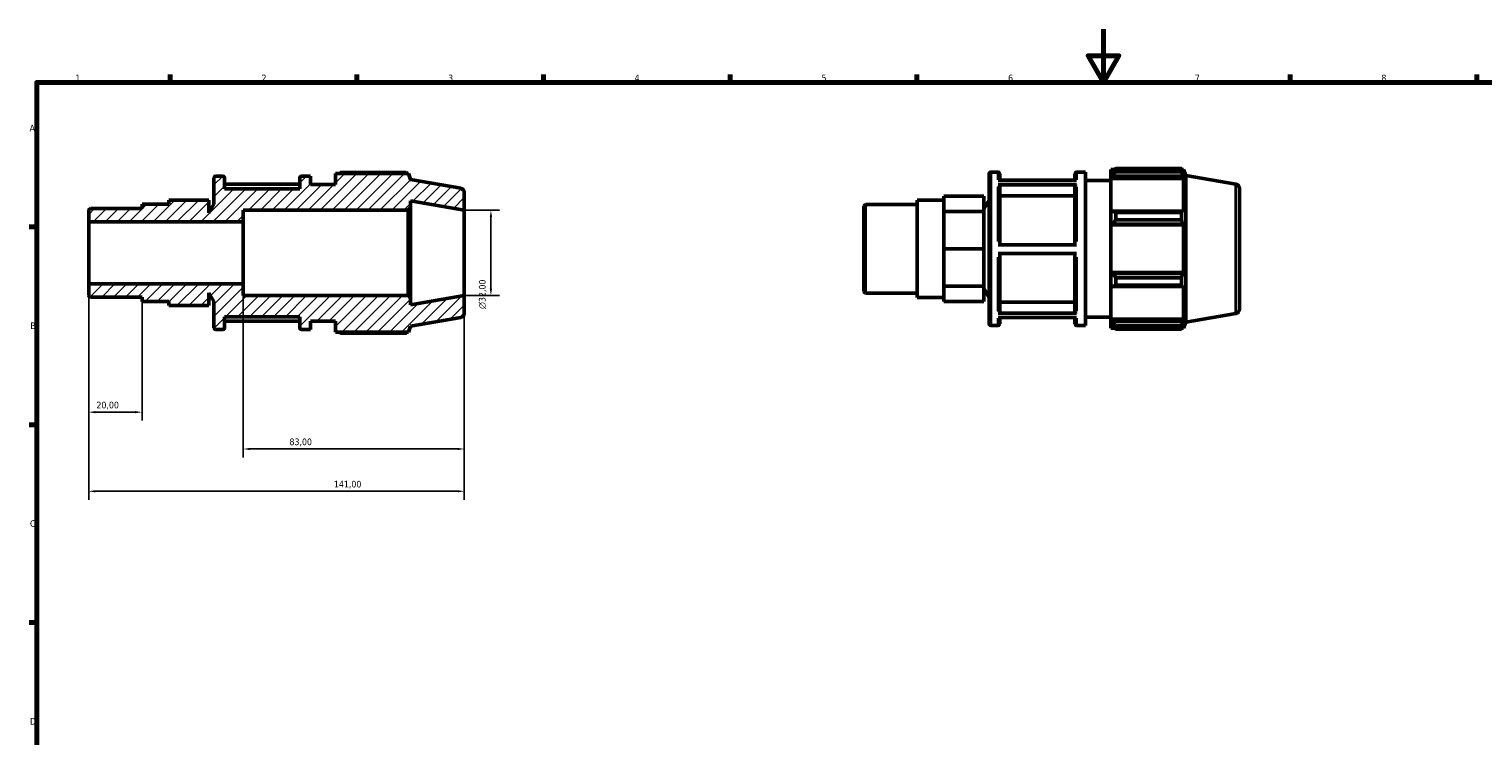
# Model space of a CAD drawing. Header units: millimetres. Extents: x 0 to 931, y 0 to 638.
# Tile 3 of 5: x 17 to 563, y 329 to 594. Entities that reach past the tile are written whole.
import ezdxf

# ---------------------------------------------------------------- set-up
doc = ezdxf.new("R2010")
doc.units = ezdxf.units.MM
for name, color, linetype, lineweight in [('Border (ISO)', 7, 'Continuous', 70), ('Dimension (ISO)', 7, 'Continuous', 25), ('Hatch (ISO)', 7, 'Continuous', 18), ('Visible (ISO)', 7, 'Continuous', 50), ('Visible Narrow (ISO)', 7, 'Continuous', 35)]:
    doc.layers.add(name, color=color, linetype=linetype, lineweight=lineweight)
doc.styles.add('Note Text (ISO)', font='tahoma.ttf')
doc.dimstyles.new('Default (ISO)', dxfattribs={"dimtxt": 2.5, "dimasz": 2.5, "dimexe": 3.175, "dimexo": 0, "dimgap": 0.762, "dimtad": 1, "dimrnd": 1e-08, "dimzin": 0, "dimtxsty": 'Note Text (ISO)', "dimcen": 0.09, "dimdle": 10, "dimclrd": 256, "dimclre": 256, "dimclrt": 232, "dimazin": 0, "dimtfac": 1.40208, "dimtmove": 0, "dimatfit": 3, "dimfxl": 1, "dimtolj": 1, "dimtzin": 0, "dimlwd": -1, "dimlwe": -1, "dimarcsym": 0})

# ---------------------------------------------------------------- blocks, each defined once
blk = doc.blocks.new('Borders Default Border')
at = {"layer": 'Border (ISO)'}
for p, q in [((70.08, 574), (70.08, 576.9)), ((140.17, 574), (140.17, 576.9)), ((210.25, 574), (210.25, 576.9)), ((280.33, 574), (280.33, 576.9)), ((350.42, 574), (350.42, 576.9)), ((490.58, 574), (490.58, 576.9)), ((560.67, 574), (560.67, 576.9)), ((20, 519.75), (17.1, 519.75)), ((20, 445.5), (17.1, 445.5)), ((20, 371.25), (17.1, 371.25))]:
    blk.add_line(p, q, dxfattribs=at)
at = {"layer": 'Border (ISO)', "flags": 128}
for points in [[(420.5, 594), (420.5, 574), (414.73, 584), (426.27, 584), (420.5, 574)], [(20, 20), (20, 574), (821, 574), (821, 20), (20, 20)]]:
    blk.add_lwpolyline(points, dxfattribs=at)
at = {"layer": 'Border (ISO)', "color": 232, "true_color": 0xca0064, "char_height": 2.5, "attachment_point": 7, "style": 'Note Text (ISO)'}
for s, insert in [('1', (34.48, 574.4)), ('2', (104.37, 574.4)), ('3', (174.43, 574.35)), ('4', (244.42, 574.4)), ('5', (314.64, 574.35)), ('6', (384.66, 574.35)), ('7', (454.77, 574.4)), ('8', (524.81, 574.34)), ('A', (17.29, 555.62)), ('B', (17.59, 481.37)), ('C', (17.43, 407.08)), ('D', (17.43, 332.88))]:
    blk.add_mtext(s, dxfattribs=dict(at, insert=insert))
blk = doc.blocks.new('*D7')
at = {"layer": 'Defpoints', "color": 0, "transparency": 16777216}
for p in [(180.5, 526), (180.5, 494), (190.5, 494)]:
    blk.add_point(p, dxfattribs=at)
at = {"layer": 'Dimension (ISO)', "transparency": 16777216}
for p, q in [((180.5, 526), (193.68, 526)), ((190.5, 523.5), (190.5, 496.5)), ((180.5, 494), (193.68, 494))]:
    blk.add_line(p, q, dxfattribs=at)
for points in [[(190.08, 523.5), (190.92, 523.5), (190.5, 526)], [(190.08, 496.5), (190.92, 496.5), (190.5, 494)]]:
    blk.add_solid(points, dxfattribs=at)
at = {"layer": 'Dimension (ISO)', "color": 232, "true_color": 0xca0064, "transparency": 16777216, "insert": (185.98, 488.94), "char_height": 2.5, "attachment_point": 1, "rotation": 90, "style": 'Note Text (ISO)'}
blk.add_mtext('\\A1;\\fAIGDT|b0|i0;\\H2.5000;\\ln\\fTahoma|b0|i0;\\H2.5000;32,00', dxfattribs=at)
blk = doc.blocks.new('*D8')
at = {"layer": 'Defpoints', "color": 0, "transparency": 16777216}
for p in [(97.5, 498.36), (180.5, 494), (97.5, 436.37)]:
    blk.add_point(p, dxfattribs=at)
at = {"layer": 'Dimension (ISO)', "transparency": 16777216}
for p, q in [((97.5, 498.36), (97.5, 433.19)), ((180.5, 494), (180.5, 433.19)), ((178, 436.37), (100, 436.37))]:
    blk.add_line(p, q, dxfattribs=at)
for points in [[(100, 436.78), (100, 435.95), (97.5, 436.37)], [(178, 436.78), (178, 435.95), (180.5, 436.37)]]:
    blk.add_solid(points, dxfattribs=at)
at = {"layer": 'Dimension (ISO)', "color": 232, "true_color": 0xca0064, "transparency": 16777216, "insert": (114.86, 440.31), "char_height": 2.5, "attachment_point": 1, "style": 'Note Text (ISO)'}
blk.add_mtext('\\A1;83,00', dxfattribs=at)
blk = doc.blocks.new('*D9')
at = {"layer": 'Defpoints', "color": 0, "transparency": 16777216}
for p in [(39.5, 498.36), (59.5, 491.71), (39.5, 450.2)]:
    blk.add_point(p, dxfattribs=at)
at = {"layer": 'Dimension (ISO)', "transparency": 16777216}
for p, q in [((39.5, 498.36), (39.5, 447.02)), ((59.5, 491.71), (59.5, 447.02)), ((57, 450.2), (42, 450.2))]:
    blk.add_line(p, q, dxfattribs=at)
for points in [[(42, 450.61), (42, 449.78), (39.5, 450.2)], [(57, 450.61), (57, 449.78), (59.5, 450.2)]]:
    blk.add_solid(points, dxfattribs=at)
at = {"layer": 'Dimension (ISO)', "color": 232, "true_color": 0xca0064, "transparency": 16777216, "insert": (42.39, 454.13), "char_height": 2.5, "attachment_point": 1, "style": 'Note Text (ISO)'}
blk.add_mtext('\\A1;20,00', dxfattribs=at)
blk = doc.blocks.new('*D10')
at = {"layer": 'Defpoints', "color": 0, "transparency": 16777216}
for p in [(39.5, 498.36), (180.5, 494), (180.5, 420.5)]:
    blk.add_point(p, dxfattribs=at)
at = {"layer": 'Dimension (ISO)', "transparency": 16777216}
for p, q in [((39.5, 498.36), (39.5, 417.32)), ((180.5, 494), (180.5, 417.32)), ((42, 420.5), (178, 420.5))]:
    blk.add_line(p, q, dxfattribs=at)
for points in [[(42, 420.92), (42, 420.08), (39.5, 420.5)], [(178, 420.92), (178, 420.08), (180.5, 420.5)]]:
    blk.add_solid(points, dxfattribs=at)
at = {"layer": 'Dimension (ISO)', "color": 232, "true_color": 0xca0064, "transparency": 16777216, "insert": (131.55, 424.43), "char_height": 2.5, "attachment_point": 1, "style": 'Note Text (ISO)'}
blk.add_mtext('\\A1;141,00', dxfattribs=at)

msp = doc.modelspace()

# ---------------------------------------------------------------- hatches: boundary and pattern name
at = {"layer": 'Hatch (ISO)'}
h = msp.add_hatch(dxfattribs=at)
h.set_pattern_fill('ANSI31', color=256, scale=25.4, style=0)
h.set_pattern_definition([(45, (0, 0), (-2.245064, 2.245064), [])])
edge = h.paths.add_edge_path()
edge.add_ellipse((178.9, 487.343), major_axis=(0.278, -1.576), ratio=1, start_angle=0, end_angle=80)
edge.add_line((180.5, 487.343), (180.5, 494))
edge.add_line((180.5, 494), (160.357, 490.448))
edge.add_line((160.357, 490.448), (160.357, 493.04))
edge.add_line((160.357, 493.04), (159.397, 494))
edge.add_line((159.397, 494), (97.5, 494))
edge.add_line((97.5, 494), (97.5, 498.363))
edge.add_line((97.5, 498.363), (39.5, 498.363))
edge.add_line((39.5, 498.363), (39.5, 494.015))
edge.add_ellipse((40.14, 494.015), major_axis=(-0.64, 0), ratio=1, start_angle=0, end_angle=90)
edge.add_line((40.14, 493.375), (59.5, 493.375))
edge.add_line((59.5, 493.375), (59.5, 491.713))
edge.add_line((59.5, 491.713), (69.532, 491.713))
edge.add_line((69.532, 491.713), (69.532, 490.206))
edge.add_line((69.532, 490.206), (84.58, 490.206))
edge.add_line((84.58, 490.206), (84.58, 495.038))
edge.add_line((84.58, 495.038), (86.5, 491.713))
edge.add_line((86.5, 491.713), (86.5, 481.84))
edge.add_ellipse((87.14, 481.84), major_axis=(-0.64, 0), ratio=1, start_angle=0, end_angle=90)
edge.add_line((87.14, 481.2), (89.889, 481.2))
edge.add_ellipse((89.889, 481.84), major_axis=(0, -0.64), ratio=1, start_angle=0, end_angle=90)
edge.add_line((90.529, 481.84), (90.529, 486))
edge.add_line((90.529, 486), (118.729, 486))
edge.add_line((118.729, 486), (118.729, 481.84))
edge.add_ellipse((119.369, 481.84), major_axis=(-0.64, 0), ratio=1, start_angle=0, end_angle=90)
edge.add_line((119.369, 481.2), (122.757, 481.2))
edge.add_line((122.757, 481.2), (122.757, 484.4))
edge.add_line((122.757, 484.4), (132.157, 484.4))
edge.add_line((132.157, 484.4), (132.157, 480.24))
edge.add_line((132.157, 480.24), (159.553, 480.24))
edge.add_line((159.553, 480.24), (160.357, 482.448))
edge.add_line((160.357, 482.448), (179.178, 485.767))
edge = h.paths.add_edge_path()
edge.add_ellipse((178.9, 532.657), major_axis=(1.6, 0), ratio=1, start_angle=0, end_angle=80)
edge.add_line((179.178, 534.233), (160.357, 537.552))
edge.add_line((160.357, 537.552), (159.553, 539.76))
edge.add_line((159.553, 539.76), (132.157, 539.76))
edge.add_line((132.157, 539.76), (132.157, 535.6))
edge.add_line((132.157, 535.6), (122.757, 535.6))
edge.add_line((122.757, 535.6), (122.757, 538.8))
edge.add_line((122.757, 538.8), (119.369, 538.8))
edge.add_ellipse((119.369, 538.16), major_axis=(0, 0.64), ratio=1, start_angle=0, end_angle=90)
edge.add_line((118.729, 538.16), (118.729, 534))
edge.add_line((118.729, 534), (90.529, 534))
edge.add_line((90.529, 534), (90.529, 538.16))
edge.add_ellipse((89.889, 538.16), major_axis=(0.64, 0), ratio=1, start_angle=0, end_angle=90)
edge.add_line((89.889, 538.8), (87.14, 538.8))
edge.add_ellipse((87.14, 538.16), major_axis=(0, 0.64), ratio=1, start_angle=0, end_angle=90)
edge.add_line((86.5, 538.16), (86.5, 528.287))
edge.add_line((86.5, 528.287), (84.58, 524.962))
edge.add_line((84.58, 524.962), (84.58, 529.794))
edge.add_line((84.58, 529.794), (69.532, 529.794))
edge.add_line((69.532, 529.794), (69.532, 528.287))
edge.add_line((69.532, 528.287), (59.5, 528.287))
edge.add_line((59.5, 528.287), (59.5, 526.625))
edge.add_line((59.5, 526.625), (40.14, 526.625))
edge.add_ellipse((40.14, 525.985), major_axis=(0, 0.64), ratio=1, start_angle=0, end_angle=90)
edge.add_line((39.5, 525.985), (39.5, 521.637))
edge.add_line((39.5, 521.637), (97.5, 521.637))
edge.add_line((97.5, 521.637), (97.5, 526))
edge.add_line((97.5, 526), (159.397, 526))
edge.add_line((159.397, 526), (160.357, 526.96))
edge.add_line((160.357, 526.96), (160.357, 529.552))
edge.add_line((160.357, 529.552), (180.5, 526))
edge.add_line((180.5, 526), (180.5, 532.657))

# ---------------------------------------------------------------- linework, layer by layer
at = {"layer": 'Visible (ISO)'}
for p, q in [((423.188, 541.28), (423.188, 540.208)), ((423.188, 541.28), (424.551, 541.28)), ((423.828, 540.818), (423.188, 540.208)), ((425.108, 541.629), (425.108, 540.472)), ((425.108, 541.629), (449.769, 541.629)), ((449.769, 540.472), (425.108, 540.472)), ((449.769, 540.472), (449.769, 541.629)), ((449.972, 541.28), (450.585, 541.28)), ((450.585, 539.902), (450.235, 540.818)), ((451.388, 539.072), (450.585, 541.28)), ((450.585, 539.902), (450.585, 541.28)), ((86.5, 538.16), (86.5, 528.287)), ((89.889, 538.8), (87.14, 538.8)), ((90.529, 534), (90.529, 538.16)), ((118.729, 535.771), (90.529, 535.771)), ((118.729, 538.16), (118.729, 534)), ((122.757, 538.8), (119.369, 538.8)), ((122.757, 535.6), (122.757, 538.8)), ((132.157, 535.6), (122.757, 535.6)), ((159.553, 539.76), (132.157, 539.76)), ((132.157, 539.76), (132.157, 535.6)), ((158.738, 540.11), (134.077, 540.11)), ((160.357, 537.552), (159.553, 539.76)), ((179.178, 534.233), (160.357, 537.552)), ((377.531, 483.36), (377.531, 539.68)), ((378.171, 540.32), (380.92, 540.32)), ((380.92, 537.154), (410.4, 537.154)), ((410.4, 535.54), (380.92, 535.54)), ((381.56, 539.68), (381.56, 537.154)), ((409.76, 537.291), (381.56, 537.291)), ((381.56, 534.985), (381.56, 512.969)), ((409.76, 537.154), (409.76, 539.68)), ((409.76, 512.969), (409.76, 534.985)), ((410.4, 540.32), (413.788, 540.32)), ((413.788, 482.72), (413.788, 540.32)), ((413.788, 537.12), (423.188, 537.12)), ((423.188, 538.201), (423.188, 540.208)), ((423.188, 538.201), (423.828, 538.769)), ((423.188, 537.917), (423.188, 538.201)), ((423.188, 537.917), (423.188, 525.409)), ((423.188, 537.917), (450.585, 537.917)), ((423.828, 538.769), (450.235, 538.769)), ((450.235, 538.769), (450.585, 537.917)), ((450.585, 525.261), (450.585, 537.917)), ((451.388, 483.968), (451.388, 539.072)), ((470.209, 535.753), (451.388, 539.072)), ((84.58, 529.794), (69.532, 529.794)), ((69.532, 529.794), (69.532, 528.287)), ((84.58, 524.962), (84.58, 529.794)), ((118.729, 534), (90.529, 534)), ((160.357, 526.96), (160.357, 529.552)), ((160.357, 529.552), (180.5, 526)), ((180.5, 526), (180.5, 532.657)), ((350.531, 493.233), (350.531, 529.807)), ((350.531, 529.807), (360.563, 529.807)), ((360.563, 528.415), (360.563, 531.313)), ((375.612, 531.313), (360.563, 531.313)), ((375.612, 525.516), (375.612, 531.313)), ((375.612, 526.482), (377.531, 529.807)), ((409.76, 531.374), (381.56, 531.374)), ((471.531, 534.177), (471.531, 488.862)), ((39.5, 525.985), (39.5, 521.637)), ((59.5, 526.625), (40.14, 526.625)), ((69.532, 528.287), (59.5, 528.287)), ((59.5, 528.287), (59.5, 526.625)), ((86.5, 528.287), (84.58, 524.962)), ((97.5, 521.637), (97.5, 526)), ((97.5, 526), (159.397, 526)), ((159.397, 526), (160.357, 526.96)), ((159.397, 526), (159.397, 494)), ((160.357, 493.04), (160.357, 526.96)), ((180.5, 494), (180.5, 526)), ((330.531, 495.535), (330.531, 527.504)), ((331.171, 528.144), (350.531, 528.144)), ((360.563, 525.516), (360.563, 528.415)), ((360.563, 518.518), (360.563, 525.516)), ((375.612, 525.516), (360.563, 525.516)), ((375.612, 511.52), (375.612, 525.516)), ((423.828, 525.705), (423.188, 525.409)), ((423.188, 520.565), (423.188, 525.409)), ((450.235, 525.705), (423.828, 525.705)), ((425.108, 525.149), (425.108, 522.355)), ((425.108, 525.149), (449.769, 525.149)), ((449.769, 522.355), (449.769, 525.149)), ((450.585, 525.261), (450.235, 525.705)), ((39.5, 521.637), (97.5, 521.637)), ((39.5, 498.363), (39.5, 521.637)), ((97.5, 498.363), (97.5, 521.637)), ((423.188, 520.565), (423.828, 520.757)), ((423.188, 520.469), (423.188, 520.565)), ((423.188, 520.469), (423.188, 502.571)), ((423.188, 520.469), (450.585, 520.469)), ((423.828, 520.757), (450.235, 520.757)), ((449.769, 522.355), (425.108, 522.355)), ((450.235, 520.757), (450.585, 520.469)), ((450.585, 502.571), (450.585, 520.469)), ((360.563, 511.52), (360.563, 518.518)), ((375.612, 511.52), (360.563, 511.52)), ((360.563, 504.522), (360.563, 511.52)), ((375.612, 497.524), (375.612, 511.52)), ((380.92, 512.969), (410.4, 512.969)), ((410.4, 509.769), (380.92, 509.769)), ((381.56, 509.769), (381.56, 487.889)), ((409.76, 487.889), (409.76, 509.769)), ((360.563, 497.524), (360.563, 504.522)), ((423.188, 502.475), (423.188, 502.571)), ((423.188, 502.571), (450.585, 502.571)), ((423.188, 497.63), (423.188, 502.475)), ((423.828, 502.282), (423.188, 502.475)), ((450.235, 502.282), (423.828, 502.282)), ((450.585, 502.571), (450.235, 502.282)), ((97.5, 498.363), (39.5, 498.363)), ((39.5, 498.363), (39.5, 494.015)), ((97.5, 494), (97.5, 498.363)), ((375.612, 497.524), (360.563, 497.524)), ((360.563, 494.625), (360.563, 497.524)), ((375.612, 491.726), (375.612, 497.524)), ((423.188, 497.63), (423.828, 497.335)), ((423.188, 497.63), (423.188, 485.122)), ((423.828, 497.335), (450.235, 497.335)), ((425.108, 500.684), (425.108, 497.891)), ((425.108, 500.684), (449.769, 500.684)), ((449.769, 497.891), (425.108, 497.891)), ((449.769, 497.891), (449.769, 500.684)), ((450.235, 497.335), (450.585, 497.778)), ((450.585, 485.122), (450.585, 497.778)), ((40.14, 493.375), (59.5, 493.375)), ((59.5, 493.375), (59.5, 491.713)), ((59.5, 491.713), (69.532, 491.713)), ((69.532, 491.713), (69.532, 490.206)), ((84.58, 490.206), (84.58, 495.038)), ((84.58, 495.038), (86.5, 491.713)), ((86.5, 491.713), (86.5, 481.84)), ((159.397, 494), (97.5, 494)), ((160.357, 493.04), (159.397, 494)), ((180.5, 494), (160.357, 490.448)), ((160.357, 490.448), (160.357, 493.04)), ((180.5, 487.343), (180.5, 494)), ((331.171, 494.895), (350.531, 494.895)), ((350.531, 493.233), (360.563, 493.233)), ((360.563, 491.726), (360.563, 494.625)), ((375.612, 491.726), (360.563, 491.726)), ((375.612, 496.558), (377.531, 493.233)), ((381.56, 491.498), (409.76, 491.498)), ((84.58, 490.206), (69.532, 490.206)), ((90.529, 481.84), (90.529, 486)), ((90.529, 486), (118.729, 486)), ((118.729, 486), (118.729, 481.84)), ((380.92, 487.335), (410.4, 487.335)), ((413.788, 485.92), (423.188, 485.92)), ((470.209, 487.287), (451.388, 483.968)), ((87.14, 481.2), (89.889, 481.2)), ((90.529, 484.365), (118.729, 484.365)), ((119.369, 481.2), (122.757, 481.2)), ((122.757, 481.2), (122.757, 484.4)), ((122.757, 484.4), (132.157, 484.4)), ((132.157, 484.4), (132.157, 480.24)), ((159.553, 480.24), (160.357, 482.448)), ((160.357, 482.448), (179.178, 485.767)), ((378.171, 482.72), (380.92, 482.72)), ((410.4, 485.749), (380.92, 485.749)), ((381.56, 485.749), (381.56, 483.36)), ((409.76, 483.36), (409.76, 485.749)), ((410.4, 482.72), (413.788, 482.72)), ((423.188, 484.838), (423.188, 485.122)), ((423.188, 485.122), (450.585, 485.122)), ((423.188, 482.832), (423.188, 484.838)), ((423.828, 484.271), (423.188, 484.838)), ((423.188, 482.832), (423.828, 482.222)), ((423.188, 482.832), (423.188, 481.76)), ((423.188, 481.76), (424.551, 481.76)), ((450.235, 484.271), (423.828, 484.271)), ((425.108, 482.567), (425.108, 481.41)), ((425.108, 482.567), (449.769, 482.567)), ((449.769, 481.41), (425.108, 481.41)), ((449.769, 481.41), (449.769, 482.567)), ((449.972, 481.76), (450.585, 481.76)), ((450.585, 485.122), (450.235, 484.271)), ((450.235, 482.222), (450.585, 483.137)), ((451.388, 483.968), (450.585, 481.76)), ((450.585, 481.76), (450.585, 483.137)), ((132.157, 480.24), (159.553, 480.24)), ((134.077, 479.89), (158.738, 479.89))]:
    msp.add_line(p, q, dxfattribs=at)
for centre, radius, start, end in [((87.14, 538.16), 0.64, 90, 180), ((89.889, 538.16), 0.64, 0, 90), ((119.369, 538.16), 0.64, 90, 180), ((378.171, 539.68), 0.64, 90, 180), ((380.92, 539.68), 0.64, 0, 90), ((410.4, 539.68), 0.64, 90, 180), ((469.931, 534.177), 1.6, 0, 80), ((178.9, 532.657), 1.6, 0, 80), ((40.14, 525.985), 0.64, 90, 180), ((331.171, 527.504), 0.64, 90, 180), ((40.14, 494.015), 0.64, 180, 270), ((331.171, 495.535), 0.64, 180, 270), ((178.9, 487.343), 1.6, 280, 0), ((469.931, 488.862), 1.6, 280, 0), ((87.14, 481.84), 0.64, 180, 270), ((89.889, 481.84), 0.64, 270, 0), ((119.369, 481.84), 0.64, 180, 270), ((378.171, 483.36), 0.64, 180, 270), ((380.92, 483.36), 0.64, 270, 0), ((410.4, 483.36), 0.64, 180, 270)]:
    msp.add_arc(centre, radius, start, end, dxfattribs=at)
for points, weights in [([(425.108, 541.629), (424.443, 541.215), (423.828, 540.818)], [1.01499618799, 1.01070350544, 1.00560740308]), ([(423.828, 538.769), (424.443, 539.603), (425.108, 540.472)], [1.00560740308, 1.01070350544, 1.01499618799]), ([(449.769, 541.629), (450.012, 541.215), (450.235, 540.818)], [1, 1.00159762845, 1.00237887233]), ([(450.235, 538.769), (450.012, 539.603), (449.769, 540.472)], [1.00237887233, 1.00159762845, 1]), ([(133.519, 539.76), (133.794, 539.933), (134.077, 540.11)], [1.01118325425, 1.01316298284, 1.01499618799]), ([(158.941, 539.76), (158.841, 539.933), (158.738, 540.11)], [1.00121209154, 1.00067999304, 1]), ([(425.108, 525.149), (424.443, 525.432), (423.828, 525.705)], [1.01499618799, 1.01070350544, 1.00560740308]), ([(449.769, 525.149), (450.012, 525.432), (450.235, 525.705)], [1, 1.00159762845, 1.00237887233]), ([(423.828, 520.757), (424.443, 521.54), (425.108, 522.355)], [1.00560740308, 1.01070350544, 1.01499618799]), ([(450.235, 520.757), (450.012, 521.54), (449.769, 522.355)], [1.00237887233, 1.00159762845, 1]), ([(425.108, 500.684), (424.443, 501.5), (423.828, 502.282)], [1.01499618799, 1.01070350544, 1.00560740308]), ([(449.769, 500.684), (450.012, 501.5), (450.235, 502.282)], [1, 1.00159762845, 1.00237887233]), ([(423.828, 497.335), (424.443, 497.607), (425.108, 497.891)], [1.00560740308, 1.01070350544, 1.01499618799]), ([(450.235, 497.335), (450.012, 497.607), (449.769, 497.891)], [1.00237887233, 1.00159762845, 1]), ([(425.108, 482.567), (424.443, 483.436), (423.828, 484.271)], [1.01499618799, 1.01070350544, 1.00560740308]), ([(423.828, 482.222), (424.443, 481.824), (425.108, 481.41)], [1.00560740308, 1.01070350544, 1.01499618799]), ([(449.769, 482.567), (450.012, 483.436), (450.235, 484.271)], [1, 1.00159762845, 1.00237887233]), ([(450.235, 482.222), (450.012, 481.824), (449.769, 481.41)], [1.00237887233, 1.00159762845, 1]), ([(134.077, 479.89), (133.794, 480.067), (133.519, 480.24)], [1.01499618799, 1.01316298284, 1.01118325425]), ([(158.738, 479.89), (158.841, 480.067), (158.941, 480.24)], [1, 1.00067999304, 1.00121209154])]:
    msp.add_rational_spline(points, weights, degree=2, dxfattribs=at)
for points, knots in [([(380.92, 535.54), (380.999, 535.54), (381.092, 535.524), (381.238, 535.471), (381.316, 535.426), (381.428, 535.329), (381.481, 535.26), (381.541, 535.134), (381.56, 535.053), (381.56, 534.985)], [0, 0, 0, 0, 0.0236812, 0.0236812, 0.047384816, 0.047384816, 0.071116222, 0.071116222, 0.094871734, 0.094871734, 0.094871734, 0.094871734]), ([(409.76, 534.985), (409.76, 535.053), (409.778, 535.134), (409.839, 535.26), (409.892, 535.329), (410.003, 535.426), (410.082, 535.471), (410.228, 535.524), (410.321, 535.54), (410.4, 535.54)], [0.284622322, 0.284622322, 0.284622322, 0.284622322, 0.308377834, 0.308377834, 0.33210924, 0.33210924, 0.355812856, 0.355812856, 0.379494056, 0.379494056, 0.379494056, 0.379494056]), ([(381.56, 487.889), (381.56, 487.821), (381.541, 487.74), (381.481, 487.614), (381.428, 487.545), (381.316, 487.449), (381.238, 487.403), (381.092, 487.351), (380.999, 487.335), (380.92, 487.335)], [0.284534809, 0.284534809, 0.284534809, 0.284534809, 0.308271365, 0.308271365, 0.331991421, 0.331991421, 0.355692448, 0.355692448, 0.379378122, 0.379378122, 0.379378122, 0.379378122]), ([(410.4, 487.335), (410.321, 487.335), (410.228, 487.351), (410.082, 487.403), (410.003, 487.449), (409.891, 487.545), (409.839, 487.614), (409.778, 487.74), (409.76, 487.821), (409.76, 487.889)], [0, 0, 0, 0, 0.023685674, 0.023685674, 0.047386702, 0.047386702, 0.071106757, 0.071106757, 0.094843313, 0.094843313, 0.094843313, 0.094843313])]:
    msp.add_open_spline(points, degree=3, knots=knots, dxfattribs=at)
at = {"layer": 'Visible Narrow (ISO)'}
for p, q in [((378.171, 539.965), (378.171, 483.074)), ((380.92, 537.458), (380.92, 540.312)), ((410.4, 540.312), (410.4, 537.458)), ((470.209, 487.585), (470.209, 535.455)), ((380.92, 514.313), (380.92, 534.77)), ((410.4, 534.77), (410.4, 514.313)), ((331.171, 527.94), (331.171, 495.1)), ((380.92, 488.093), (380.92, 508.426)), ((410.4, 508.426), (410.4, 488.093)), ((380.92, 482.727), (380.92, 485.458)), ((410.4, 485.458), (410.4, 482.727))]:
    msp.add_line(p, q, dxfattribs=at)

# ---------------------------------------------------------------- block references
msp.add_blockref('Borders Default Border', (0, 0))

# ---------------------------------------------------------------- dimensions: what is measured, and where the dimension line sits
at = {"layer": 'Dimension (ISO)'}
dim = msp.add_linear_dim(base=(190.5, 494), p1=(180.5, 526), p2=(180.5, 494), angle=90, text='\\fAIGDT|b0|i0;\\H2.5000;\\ln\\fTahoma|b0|i0;\\H2.5000;<>', dimstyle='Default (ISO)', override={"dimdec": 2, "dimtp": 0, "dimtm": 0, "dimtdec": 2, "dimtofl": 0, "dimatfit": 1}, dxfattribs=at)
dim.commit()
dim.dimension.update_dxf_attribs({"geometry": '*D7', "text_midpoint": (190.5, 494.5), "dimtype": 160})
for base, p1, p2, picture, middle in [((39.5, 450.197), (59.5, 491.713), (39.5, 498.363), '*D9', (46.5, 450.197)), ((180.5, 420.5), (39.5, 498.363), (180.5, 494), '*D10', (136.5, 420.5)), ((97.5, 436.366), (180.5, 494), (97.5, 498.363), '*D8', (119, 436.366))]:
    dim = msp.add_linear_dim(base=base, p1=p1, p2=p2, angle=180, dimstyle='Default (ISO)', override={"dimdec": 2, "dimtp": 0, "dimtm": 0, "dimtdec": 2, "dimtofl": 0, "dimatfit": 1}, dxfattribs=at)
    dim.commit()
    dim.dimension.update_dxf_attribs({"geometry": picture, "text_midpoint": middle, "dimtype": 160})

doc.saveas('drawing.dxf')
